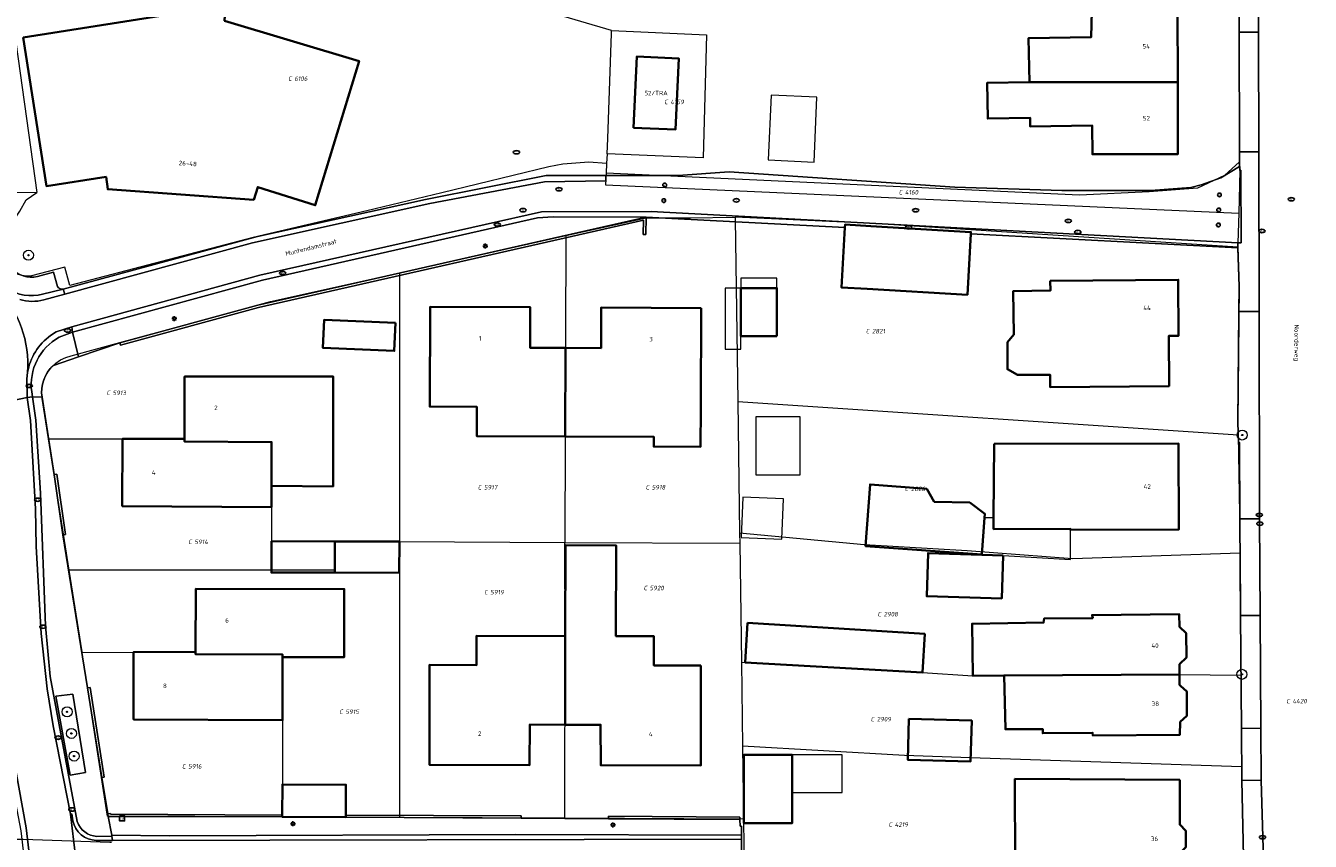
# Model space of a CAD drawing. Header units: metres. Extents: x 183765 to 187731, y 443805 to 446163.
# Tile 97 of 120: x 186711 to 186814, y 444493 to 444558. Entities that reach past the tile are written whole.
import ezdxf
from ezdxf.enums import TextEntityAlignment as Align

# ---------------------------------------------------------------- set-up
doc = ezdxf.new("R2010")
doc.units = ezdxf.units.M
doc.layers.get('0').update_dxf_attribs({"lineweight": 25})
for name, color, linetype, lineweight in [('B-WE-GR-BOOM-S', 253, 'Continuous', 25), ('B-WE-GR-HAAG-GV', 90, 'Continuous', 13), ('B-WE-IE-MEUBILAIR-S', 7, 'Continuous', 25), ('B-WE-IE-TERREINAFSCHEIDING_KUNSTMATIG_MUUR-GV', 90, 'Continuous', 18), ('B-WE-OG-BEBOUWING-GV', 7, 'Continuous', 35), ('B-WE-OG-BEBOUWING-T18', 10, 'Continuous', 18), ('B-WE-OG-BEBOUWING_LUIFEL-GV', 7, 'Continuous', 18), ('B-WE-OG-BEBOUWING_OVERBOUWING-GV', 7, 'Continuous', 18), ('B-WE-OG-TERREIN_ERF-GV', 7, 'Continuous', 18), ('B-WE-OG-TOPOGRAFIE-T18', 10, 'Continuous', 18), ('B-WE-VH-GESLOTENVERHARDING_ASFALT-GV', 10, 'Continuous', 18), ('B-WE-VH-ONVERHARD_ZAND-GV', 210, 'Continuous', 18), ('B-WE-VH-OPENVERHARDING_STRAATBAKSTEEN-GV', 90, 'Continuous', 18), ('B-WE-VH-OPENVERHARDING_TEGEL-GV', 90, 'Continuous', 18)]:
    doc.layers.add(name, color=color, linetype=linetype, lineweight=lineweight)
doc.layers.add('B-WE-KG-GRENS_PERCEEL-G', color=7, linetype='Continuous', lineweight=13, true_color=0xa55252)
doc.layers.add('B-WE-KG-GRENS_PERCEEL-S', color=7, linetype='Continuous', lineweight=25, true_color=0xa55252)
doc.styles.add('NLCS-ISO', font='NLCS-ISO.ttf')
doc.styles.add('NLCS-ISO-M200-T18', font='NLCS-ISO.ttf', dxfattribs={"height": 0.36})

# ---------------------------------------------------------------- blocks, each defined once
blk = doc.blocks.new('SIE-MEUBILAIR_KAST_CAI-SO')
for points in [[(-1, 1), (1, 1), (1, 0.84), (-1, 0.84)], [(-1, 0.76), (1, 0.76), (1, -1), (-1, -1)]]:
    blk.add_lwpolyline(points, close=True)
at = {"style": 'NLCS-ISO'}
blk.add_text('cai', height=0.75, dxfattribs=at).set_placement((0, 0), align=Align.MIDDLE_CENTER)
blk = doc.blocks.new('SIE-MEUBILAIR_PAAL_LICHTMAST-SO')
for points in [[(-0.62, 0), (-1, 0)], [(-0.71, 0.71), (-0.44, 0.44)], [(0, 1), (0, 0.62)], [(0.44, 0.44), (0.71, 0.71)], [(1, 0), (0.62, 0)], [(-0.71, -0.71), (-0.44, -0.44)], [(0, -0.62), (0, -1)], [(0.44, -0.44), (0.71, -0.71)]]:
    blk.add_lwpolyline(points)
blk.add_circle((0, 0), 0.5)
blk = doc.blocks.new('SIE-MEUBILAIR_PAAL_AFSLUITPAAL-SO')
blk.add_circle((0, 0), 0.75)
at = {"style": 'NLCS-ISO'}
blk.add_text('af', height=0.75, dxfattribs=at).set_placement((0, 0.05), align=Align.MIDDLE_CENTER)
blk = doc.blocks.new('SIE-MEUBILAIR_PUT_KOLK-SO')
blk.add_ellipse((0, 0), major_axis=(1.25, 0), ratio=0.54)
at = {"style": 'NLCS-ISO'}
blk.add_text('klk', height=0.75, dxfattribs=at).set_placement((0.03, 0), align=Align.MIDDLE_CENTER)
blk = doc.blocks.new('SIE-MEUBILAIR_PUT_RIOOLPUT-SO')
blk.add_ellipse((0, 0), major_axis=(1.25, 0), ratio=0.54)
at = {"style": 'NLCS-ISO'}
blk.add_text('ri', height=0.75, dxfattribs=at).set_placement((-0.04, 0.07), align=Align.MIDDLE_CENTER)
blk = doc.blocks.new('SGR-BOOM_GBKN-SO')
at = {"linetype": 'ByBlock', "lineweight": 18}
h = blk.add_hatch(color=0, dxfattribs=at)
h.dxf.hatch_style = 1
edge = h.paths.add_edge_path()
edge.add_arc((0, 0), 0.25, 0, 360)
at = {"color": 0, "linetype": 'ByBlock', "lineweight": 18}
for radius in [2, 0.25]:
    blk.add_circle((0, 0), radius, dxfattribs=at)
at = {"color": 0, "linetype": 'ByBlock', "lineweight": 18, "style": 'NLCS-ISO'}
blk.add_attdef('SOORT', (2.5, 0), '', height=1.5, dxfattribs=at)
blk = doc.blocks.new('SKG-PERCEELNUMMER-SO')
at = {"style": 'NLCS-ISO', "oblique": 10, "flags": 1}
for tag, p in [('GEMEENTECODE', (0, 2.55)), ('PERCEELGROOTTE', (0, -2.45))]:
    blk.add_attdef(tag, text='', height=1.8, dxfattribs=at).set_placement(p, align=Align.MIDDLE_CENTER)
at = {"style": 'NLCS-ISO', "oblique": 10}
blk.add_attdef('SECTIE', text='', height=1.8, dxfattribs=at).set_placement((-0.5, 0), align=Align.MIDDLE_RIGHT)
blk.add_attdef('PERCEELNUMMER', text='', height=1.8, dxfattribs=at).set_placement((0.5, 0), align=Align.MIDDLE_LEFT)

msp = doc.modelspace()

# ---------------------------------------------------------------- linework, layer by layer
at = {"layer": 'B-WE-GR-HAAG-GV', "flags": 128}
msp.add_lwpolyline([(186715.148, 444504.889), (186713.797, 444504.711), (186714.926, 444498.408), (186716.145, 444498.619)], close=True, dxfattribs=at)
at = {"layer": 'B-WE-IE-TERREINAFSCHEIDING_KUNSTMATIG_MUUR-GV', "flags": 128}
for points in [[(186760.856, 444542.906), (186729.911, 444535.902), (186718.889, 444532.89), (186718.942, 444532.697), (186729.964, 444535.709), (186760.651, 444542.655), (186760.627, 444541.519), (186760.827, 444541.515)], [(186713.669, 444522.388), (186714.362, 444517.592), (186714.559, 444517.62), (186713.867, 444522.417)], [(186716.324, 444505.379), (186717.452, 444498.226), (186717.649, 444498.257), (186716.522, 444505.41)], [(186731.848, 444495.242), (186718.149, 444495.319), (186718.141, 444495.375), (186717.943, 444495.345), (186717.978, 444495.12), (186731.848, 444495.085)], [(186736.907, 444495.223), (186736.906, 444495.061), (186750.885, 444494.981), (186750.885, 444495.181)], [(186768.327, 444495.084), (186757.858, 444495.147), (186757.857, 444494.947), (186768.326, 444494.884)]]:
    msp.add_lwpolyline(points, close=True, dxfattribs=at)
at = {"layer": 'B-WE-KG-GRENS_PERCEEL-G', "flags": 128}
for points in [[(186710.733, 444577.955), (186707.26, 444570.87), (186708.69, 444568.05), (186709.46, 444564.99), (186709.79, 444562.78), (186712.27, 444544.86)], [(186808.041, 444567.879), (186808.108, 444566.667), (186808.177, 444547.306)], [(186758.106, 444557.785), (186753.202, 444559.213)], [(186758.106, 444557.785), (186765.662, 444557.436), (186765.395, 444547.641), (186757.746, 444547.964)], [(186757.814, 444549.173), (186758.096, 444557.562)], [(186758.096, 444557.562), (186758.106, 444557.785)], [(186757.746, 444547.964), (186757.814, 444549.173)], [(186757.708, 444547.187), (186756.294, 444547.296), (186754.211, 444547.126), (186753.101, 444546.907), (186744.557, 444544.841), (186738.595, 444543.41), (186729.531, 444541.278), (186714.897, 444537.471), (186714.519, 444538.911), (186711.852, 444538.235)], [(186808.177, 444547.306), (186806.972, 444546.232), (186804.829, 444545.213), (186800.955, 444544.936), (186795.4, 444544.665), (186757.671, 444546.414)], [(186757.708, 444547.187), (186757.671, 444546.414)], [(186757.746, 444547.964), (186757.708, 444547.187)], [(186808.177, 444547.306), (186808.179, 444546.636)], [(186757.671, 444546.414), (186757.627, 444545.49), (186808.113, 444543.23)], [(186808.179, 444546.636), (186808.113, 444543.23)], [(186712.27, 444544.86), (186699.58, 444544.76)], [(186709.419, 444540.844), (186709.827, 444541.747), (186710.926, 444543.396), (186711.42, 444544.29), (186712.27, 444544.86)], [(186808.113, 444543.23), (186808.024, 444540.856)], [(186754.462, 444541.433), (186760.87, 444542.866)], [(186760.87, 444542.866), (186764.373, 444542.858)], [(186764.373, 444542.858), (186767.956, 444542.899)], [(186778.957, 444542.41), (186767.956, 444542.899)], [(186767.956, 444542.899), (186767.959, 444542.77)], [(186767.959, 444542.77), (186768.161, 444528.221)], [(186808.036, 444540.507), (186778.957, 444542.41)], [(186741.244, 444538.477), (186754.462, 444541.433)], [(186754.462, 444541.433), (186754.385, 444516.981)], [(186711.852, 444538.235), (186711.471, 444538.209), (186711.091, 444538.25), (186710.725, 444538.358), (186710.383, 444538.529), (186710.077, 444538.758), (186709.817, 444539.037), (186709.61, 444539.358), (186709.463, 444539.711), (186709.381, 444540.084), (186709.366, 444540.466), (186709.419, 444540.844)], [(186808.024, 444540.856), (186808.036, 444540.507)], [(186808.036, 444540.507), (186808.141, 444537.387), (186808.038, 444526.543), (186808.068, 444525.55)], [(186715.014, 444531.859), (186718.902, 444532.913), (186724.095, 444534.315), (186730.908, 444536.171), (186741.205, 444538.468)], [(186741.205, 444538.468), (186741.199, 444517.06), (186741.199, 444517.044)], [(186741.205, 444538.468), (186741.244, 444538.477)], [(186712.712, 444528.448), (186712.671, 444528.9), (186712.699, 444529.352), (186712.796, 444529.795), (186712.958, 444530.219), (186713.182, 444530.613), (186713.464, 444530.968), (186713.796, 444531.277), (186714.171, 444531.532), (186714.58, 444531.728), (186715.014, 444531.859)], [(186713.218, 444525.227), (186712.712, 444528.448)], [(186768.161, 444528.221), (186768.307, 444517.704)], [(186768.161, 444528.221), (186808.068, 444525.55)], [(186714.863, 444514.769), (186713.218, 444525.227)], [(186713.218, 444525.227), (186724.044, 444525.227), (186724.043, 444525.027), (186730.996, 444524.98), (186730.996, 444524.78), (186730.988, 444517.067), (186736.038, 444517.064)], [(186808.068, 444525.55), (186808.219, 444516.111)], [(186768.307, 444517.704), (186768.318, 444516.913)], [(186808.219, 444516.111), (186794.847, 444515.66), (186786.465, 444516.298), (186778.229, 444516.774), (186768.307, 444517.704)], [(186736.038, 444517.064), (186736.035, 444514.754), (186730.985, 444514.757), (186714.863, 444514.769)], [(186741.199, 444517.044), (186737.296, 444517.063), (186736.038, 444517.064)], [(186741.199, 444517.044), (186741.198, 444514.75), (186741.194, 444497.641), (186741.193, 444495.041)], [(186741.199, 444517.044), (186754.385, 444516.981)], [(186754.376, 444494.979), (186754.411, 444509.513), (186754.385, 444516.981)], [(186754.385, 444516.981), (186768.318, 444516.913)], [(186768.318, 444516.913), (186768.449, 444507.427)], [(186808.219, 444516.111), (186808.284, 444506.401)], [(186715.895, 444508.206), (186715.889, 444508.246), (186714.863, 444514.769)], [(186715.895, 444508.206), (186724.941, 444508.265), (186724.941, 444508.065), (186731.877, 444508.039), (186731.877, 444507.839), (186731.86, 444497.685), (186736.91, 444497.661), (186736.906, 444495.061)], [(186717.833, 444495.655), (186715.895, 444508.206)], [(186768.449, 444507.427), (186768.542, 444500.742)], [(186768.449, 444507.427), (186768.745, 444507.414), (186782.891, 444506.598), (186786.909, 444506.337), (186789.398, 444506.377), (186803.385, 444506.44), (186808.284, 444506.401)], [(186808.284, 444506.401), (186808.332, 444499.279), (186808.336, 444499.096)], [(186768.542, 444500.742), (186768.623, 444494.911)], [(186808.336, 444499.096), (186786.693, 444499.813), (186781.469, 444499.993), (186768.542, 444500.742)], [(186808.336, 444499.096), (186808.517, 444490.156)], [(186717.911, 444495.151), (186717.833, 444495.655)], [(186736.906, 444495.061), (186731.856, 444495.085), (186717.911, 444495.151)], [(186741.193, 444495.041), (186736.906, 444495.061)], [(186754.376, 444494.979), (186741.193, 444495.041)], [(186768.623, 444494.911), (186754.376, 444494.979)], [(186768.623, 444494.911), (186768.683, 444490.546)], [(186690.899, 444491.505), (186691.054, 444493.632), (186696.781, 444493.473), (186709.031, 444493.314), (186711.179, 444493.314), (186718.1, 444493.088), (186718.229, 444493.084)]]:
    msp.add_lwpolyline(points, dxfattribs=at)
at = {"layer": 'B-WE-OG-BEBOUWING-GV', "flags": 128}
for points in [[(186711.175, 444557.221), (186713.041, 444545.379), (186717.794, 444546.113), (186717.938, 444545.137), (186729.573, 444544.298), (186729.892, 444545.305), (186734.469, 444543.857), (186737.965, 444555.345), (186727.248, 444558.567), (186727.427, 444561.461), (186722.474, 444561.768), (186722.159, 444558.957)], [(186791.415, 444553.676), (186803.237, 444553.667), (186803.222, 444559.398), (186796.392, 444559.339), (186796.341, 444557.27), (186791.342, 444557.165)], [(186759.845, 444550.04), (186763.195, 444549.888), (186763.452, 444555.56), (186760.106, 444555.712)], [(186803.237, 444553.667), (186791.415, 444553.676), (186788.036, 444553.604), (186788.096, 444550.765), (186791.464, 444550.836), (186791.466, 444550.145), (186796.428, 444550.204), (186796.434, 444547.925), (186803.252, 444547.935)], [(186786.745, 444541.567), (186786.754, 444541.722), (186778.759, 444542.19), (186776.713, 444542.31), (186776.7, 444542.087), (186776.42, 444537.312), (186778.472, 444537.192), (186786.467, 444536.724)], [(186793.07, 444537.83), (186793.085, 444537.055), (186790.117, 444537), (186790.181, 444533.541), (186789.661, 444532.933), (186789.661, 444530.784), (186790.469, 444530.344), (186793.062, 444530.344), (186793.081, 444529.343), (186802.546, 444529.436), (186802.531, 444533.453), (186803.311, 444533.458), (186803.281, 444537.922)], [(186771.287, 444533.432), (186771.287, 444537.247), (186768.394, 444537.247), (186768.394, 444533.432)], [(186754.434, 444532.481), (186751.609, 444532.496), (186751.612, 444535.73), (186743.645, 444535.764), (186743.603, 444527.803), (186747.359, 444527.783), (186747.347, 444525.455), (186754.412, 444525.418)], [(186765.252, 444535.65), (186757.279, 444535.715), (186757.264, 444532.466), (186754.434, 444532.481), (186754.412, 444525.418), (186761.472, 444525.381), (186761.468, 444524.618), (186765.194, 444524.599), (186765.21, 444527.689)], [(186740.869, 444534.473), (186735.181, 444534.718), (186735.085, 444532.485), (186740.773, 444532.241)], [(186724.044, 444525.227), (186724.043, 444525.027), (186730.996, 444524.98), (186730.993, 444521.482), (186735.9, 444521.438), (186735.908, 444530.193), (186724.063, 444530.203)], [(186730.996, 444524.98), (186724.043, 444525.027), (186724.044, 444525.227), (186719.097, 444525.227), (186719.088, 444519.878), (186730.991, 444519.792), (186730.993, 444521.482)], [(186788.611, 444524.823), (186788.561, 444518.924), (186788.554, 444518.042), (186794.685, 444518.06), (186794.685, 444517.975), (186803.32, 444517.999), (186803.301, 444524.866)], [(186787.627, 444516), (186787.844, 444518.931), (186787.868, 444519.253), (186786.663, 444520.157), (186783.831, 444520.217), (186783.229, 444521.241), (186778.71, 444521.603), (186778.349, 444516.68)], [(186736.038, 444517.056), (186730.988, 444517.067), (186730.982, 444514.577), (186736.035, 444514.565)], [(186736.038, 444517.056), (186736.035, 444514.565), (186741.177, 444514.554), (186741.182, 444517.044)], [(186765.225, 444507.158), (186761.475, 444507.167), (186761.481, 444509.497), (186758.441, 444509.504), (186758.458, 444516.742), (186754.427, 444516.751), (186754.411, 444509.513), (186754.394, 444502.443), (186757.224, 444502.437), (186757.239, 444499.204), (186765.206, 444499.188)], [(186789.314, 444515.94), (186787.626, 444515.991), (186783.333, 444516.121), (186783.229, 444512.686), (186789.21, 444512.505)], [(186724.941, 444508.265), (186724.941, 444508.065), (186731.877, 444508.039), (186731.877, 444507.839), (186736.785, 444507.835), (186736.789, 444513.253), (186724.945, 444513.262)], [(186789.398, 444506.377), (186803.385, 444506.44), (186803.383, 444507.268), (186803.935, 444507.788), (186803.925, 444509.739), (186803.374, 444510.25), (186803.367, 444511.246), (186796.412, 444511.183), (186796.459, 444510.948), (186792.598, 444510.917), (186792.547, 444510.578), (186786.842, 444510.487), (186786.909, 444506.337)], [(186768.939, 444510.569), (186768.745, 444507.414), (186782.891, 444506.598), (186783.069, 444509.683)], [(186754.411, 444509.513), (186747.341, 444509.53), (186747.335, 444507.2), (186743.596, 444507.222), (186743.595, 444499.239), (186751.566, 444499.22), (186751.574, 444502.45), (186754.394, 444502.443)], [(186731.877, 444507.839), (186731.877, 444508.039), (186724.941, 444508.065), (186724.941, 444508.265), (186719.993, 444508.233), (186719.989, 444502.861), (186731.869, 444502.798)], [(186803.452, 444505.553), (186803.387, 444505.611), (186803.385, 444506.44), (186789.398, 444506.377), (186789.505, 444502.078), (186792.48, 444502.097), (186792.483, 444501.767), (186796.458, 444501.806), (186796.459, 444501.586), (186803.415, 444501.644), (186803.437, 444502.662), (186803.962, 444503.145), (186803.954, 444505.103)], [(186781.811, 444502.916), (186781.719, 444499.655), (186786.727, 444499.514), (186786.818, 444502.775)], [(186772.503, 444500.049), (186768.651, 444500.049), (186768.651, 444494.605), (186772.503, 444494.605), (186772.503, 444497.029)], [(186803.414, 444498.057), (186790.257, 444498.127), (186790.285, 444491.225), (186803.381, 444491.201), (186803.39, 444492.171), (186803.885, 444492.672), (186803.898, 444493.98), (186803.396, 444494.483)], [(186731.848, 444495.242), (186731.848, 444495.085), (186736.906, 444495.061), (186736.907, 444495.223), (186736.918, 444497.661), (186731.86, 444497.685)]]:
    msp.add_lwpolyline(points, close=True, dxfattribs=at)
at = {"layer": 'B-WE-OG-BEBOUWING_LUIFEL-GV', "flags": 128}
for points in [[(186768.394, 444538.042), (186768.394, 444537.247), (186771.287, 444537.247), (186771.287, 444538.042)], [(186768.394, 444537.247), (186767.166, 444537.247), (186767.166, 444532.374), (186768.394, 444532.374)], [(186787.627, 444516), (186787.626, 444515.991), (186789.314, 444515.94), (186794.685, 444515.615), (186794.685, 444517.975), (186794.685, 444518.06), (186788.554, 444518.042), (186788.561, 444518.924), (186787.844, 444518.931)], [(186772.503, 444500.049), (186772.503, 444497.029), (186776.494, 444497.029), (186776.494, 444500.049)]]:
    msp.add_lwpolyline(points, close=True, dxfattribs=at)
at = {"layer": 'B-WE-OG-BEBOUWING_OVERBOUWING-GV', "flags": 128}
for points in [[(186770.818, 444552.639), (186770.589, 444547.466), (186774.251, 444547.304), (186774.479, 444552.477)], [(186773.132, 444526.986), (186769.597, 444526.986), (186769.597, 444522.358), (186773.132, 444522.358)], [(186771.673, 444517.224), (186771.81, 444520.459), (186768.571, 444520.596), (186768.435, 444517.361)]]:
    msp.add_lwpolyline(points, close=True, dxfattribs=at)
at = {"layer": 'B-WE-OG-TERREIN_ERF-GV', "flags": 128}
for points in [[(186714.365, 444537.177), (186729.881, 444541.372), (186743.269, 444544.324), (186752.894, 444546.22), (186757.635, 444546.218), (186757.882, 444546.219), (186763.417, 444546.232), (186767.474, 444546.524), (186785.473, 444545.288), (186793.994, 444545.039), (186801.085, 444545.019), (186804.296, 444545.271), (186805.12, 444545.472), (186806.68, 444546.046), (186808.178, 444546.944), (186808.174, 444548.118), (186808.14, 444557.658), (186808.124, 444562.215), (186808.097, 444566.979), (186807.488, 444571.391)], [(186808.505, 444490.724), (186808.358, 444497.986), (186808.313, 444502.147), (186808.252, 444511.148), (186808.201, 444518.848), (186808.16, 444524.953), (186808.085, 444524.97), (186808.038, 444526.543), (186808.122, 444535.391), (186808.141, 444537.387), (186808.037, 444540.466), (186786.745, 444541.567), (186786.467, 444536.724), (186778.472, 444537.192), (186776.42, 444537.312), (186776.7, 444542.087), (186760.856, 444542.906), (186760.827, 444541.515), (186760.627, 444541.519), (186760.651, 444542.655), (186729.964, 444535.709), (186718.942, 444532.697), (186718.889, 444532.89), (186715.588, 444531.768), (186713.594, 444531.09)], [(186712.337, 444538.18), (186713.611, 444538.518), (186713.935, 444537.389)], [(186712.693, 444528.543), (186713.669, 444522.388), (186713.867, 444522.417), (186714.559, 444517.62), (186714.362, 444517.592), (186716.324, 444505.379), (186716.522, 444505.41), (186717.649, 444498.257), (186717.452, 444498.226), (186717.943, 444495.345), (186718.141, 444495.375), (186718.149, 444495.319), (186731.848, 444495.242), (186731.86, 444497.685), (186736.918, 444497.661), (186736.907, 444495.223)], [(186736.907, 444495.223), (186750.885, 444495.181), (186750.885, 444494.981), (186757.857, 444494.947), (186757.858, 444495.147), (186768.327, 444495.084), (186768.326, 444494.884), (186768.341, 444494.354), (186768.473, 444494.353), (186768.472, 444493.646), (186768.467, 444493.32), (186768.524, 444489.594), (186768.513, 444489.161), (186767.516, 444489.135), (186767.525, 444487.099), (186763.651, 444487.087), (186753.412, 444487.078), (186745.636, 444487.066), (186735.114, 444487.062), (186727.797, 444487.064), (186721.25, 444487.035)]]:
    msp.add_lwpolyline(points, dxfattribs=at)
for points in [[(186717.794, 444546.113), (186713.041, 444545.379), (186711.175, 444557.221), (186722.159, 444558.957), (186722.474, 444561.768), (186727.427, 444561.461), (186727.248, 444558.567), (186737.965, 444555.345), (186734.469, 444543.857), (186729.892, 444545.305), (186729.573, 444544.298), (186717.938, 444545.137)], [(186791.415, 444553.676), (186791.342, 444557.165), (186796.341, 444557.27), (186796.392, 444559.339), (186803.222, 444559.398), (186803.237, 444553.667), (186803.252, 444547.935), (186796.434, 444547.925), (186796.428, 444550.204), (186791.466, 444550.145), (186791.464, 444550.836), (186788.096, 444550.765), (186788.036, 444553.604)], [(186763.195, 444549.888), (186759.845, 444550.04), (186760.106, 444555.712), (186763.452, 444555.56)], [(186790.117, 444537), (186793.085, 444537.055), (186793.07, 444537.83), (186803.281, 444537.922), (186803.311, 444533.458), (186802.531, 444533.453), (186802.546, 444529.436), (186793.081, 444529.343), (186793.062, 444530.344), (186790.469, 444530.344), (186789.661, 444530.784), (186789.661, 444532.933), (186790.181, 444533.541)], [(186768.394, 444537.247), (186771.287, 444537.247), (186771.287, 444533.432), (186768.394, 444533.432)], [(186754.434, 444532.481), (186757.264, 444532.466), (186757.279, 444535.715), (186765.252, 444535.65), (186765.21, 444527.689), (186765.194, 444524.599), (186761.468, 444524.618), (186761.472, 444525.381), (186754.412, 444525.418), (186747.347, 444525.455), (186747.359, 444527.783), (186743.603, 444527.803), (186743.645, 444535.764), (186751.612, 444535.73), (186751.609, 444532.496)], [(186740.869, 444534.473), (186740.773, 444532.241), (186735.085, 444532.485), (186735.181, 444534.718)], [(186730.993, 444521.482), (186730.991, 444519.792), (186719.088, 444519.878), (186719.097, 444525.227), (186724.044, 444525.227), (186724.063, 444530.203), (186735.908, 444530.193), (186735.9, 444521.438)], [(186788.561, 444518.924), (186788.611, 444524.823), (186803.301, 444524.866), (186803.32, 444517.999), (186794.685, 444517.975), (186794.685, 444518.06), (186788.554, 444518.042)], [(186787.844, 444518.931), (186787.627, 444516), (186778.349, 444516.68), (186778.71, 444521.603), (186783.229, 444521.241), (186783.831, 444520.217), (186786.663, 444520.157), (186787.868, 444519.253)], [(186736.035, 444514.565), (186730.982, 444514.577), (186730.988, 444517.067), (186736.038, 444517.056), (186741.182, 444517.044), (186741.177, 444514.554)], [(186754.411, 444509.513), (186754.427, 444516.751), (186758.458, 444516.742), (186758.441, 444509.504), (186761.481, 444509.497), (186761.475, 444507.167), (186765.225, 444507.158), (186765.206, 444499.188), (186757.239, 444499.204), (186757.224, 444502.437), (186754.394, 444502.443), (186751.574, 444502.45), (186751.566, 444499.22), (186743.595, 444499.239), (186743.596, 444507.222), (186747.335, 444507.2), (186747.341, 444509.53)], [(186787.626, 444515.991), (186789.314, 444515.94), (186789.21, 444512.505), (186783.229, 444512.686), (186783.333, 444516.121)], [(186724.941, 444508.265), (186724.945, 444513.262), (186736.789, 444513.253), (186736.785, 444507.835), (186731.877, 444507.839), (186731.869, 444502.798), (186719.989, 444502.861), (186719.993, 444508.233)], [(186789.398, 444506.377), (186786.909, 444506.337), (186786.842, 444510.487), (186792.547, 444510.578), (186792.598, 444510.917), (186796.459, 444510.948), (186796.412, 444511.183), (186803.367, 444511.246), (186803.374, 444510.25), (186803.925, 444509.739), (186803.935, 444507.788), (186803.383, 444507.268), (186803.385, 444506.44), (186803.387, 444505.611), (186803.452, 444505.553), (186803.954, 444505.103), (186803.962, 444503.145), (186803.437, 444502.662), (186803.415, 444501.644), (186796.459, 444501.586), (186796.458, 444501.806), (186792.483, 444501.767), (186792.48, 444502.097), (186789.505, 444502.078)], [(186783.069, 444509.683), (186782.891, 444506.598), (186768.745, 444507.414), (186768.939, 444510.569)], [(186786.727, 444499.514), (186781.719, 444499.655), (186781.811, 444502.916), (186786.818, 444502.775)], [(186772.503, 444497.029), (186772.503, 444494.605), (186768.651, 444494.605), (186768.651, 444500.049), (186772.503, 444500.049)], [(186803.414, 444498.057), (186803.396, 444494.483), (186803.898, 444493.98), (186803.885, 444492.672), (186803.39, 444492.171), (186803.381, 444491.201), (186790.285, 444491.225), (186790.257, 444498.127)]]:
    msp.add_lwpolyline(points, close=True, dxfattribs=at)
at = {"layer": 'B-WE-OG-TERREIN_ERF-GV'}
for points in [[(186710.246, 444538.86, 0.277012), (186712.337, 444538.18)], [(186713.935, 444537.389, 0.3314087), (186714.365, 444537.177)], [(186713.594, 444531.09, 0.2491075), (186712.693, 444528.543)]]:
    msp.add_lwpolyline(points, format="xyb", dxfattribs=at)
at = {"layer": 'B-WE-VH-GESLOTENVERHARDING_ASFALT-GV', "flags": 128}
msp.add_lwpolyline([(186814.79, 444573.373), (186809.655, 444573.38), (186809.657, 444572.284), (186809.666, 444567.092), (186809.675, 444562.221), (186809.684, 444557.663), (186809.701, 444548.124), (186809.725, 444535.375), (186809.757, 444518.859), (186809.803, 444511.159), (186809.858, 444502.157), (186809.883, 444498.017), (186810.111, 444490.757), (186810.211, 444484.851), (186810.597, 444473.368), (186810.747, 444468.912), (186815.875, 444469.031)], dxfattribs=at)
at = {"layer": 'B-WE-VH-ONVERHARD_ZAND-GV', "flags": 128}
msp.add_lwpolyline([(186715.148, 444504.889), (186713.797, 444504.711), (186714.926, 444498.408), (186716.145, 444498.619)], close=True, dxfattribs=at)
at = {"layer": 'B-WE-VH-OPENVERHARDING_STRAATBAKSTEEN-GV', "flags": 128}
for points in [[(186808.178, 444546.944), (186806.68, 444546.046), (186805.12, 444545.472), (186804.296, 444545.271), (186801.085, 444545.019), (186793.994, 444545.039), (186785.473, 444545.288), (186767.474, 444546.524), (186763.417, 444546.232), (186757.882, 444546.219), (186757.635, 444546.218), (186757.634, 444545.797), (186752.758, 444545.736), (186743.604, 444544.001), (186729.481, 444540.849), (186714.507, 444536.769), (186712.833, 444536.312)], [(186713.379, 444533.465), (186713.819, 444533.757), (186715.059, 444534.174), (186730.067, 444538.279), (186752.526, 444543.342), (186761.25, 444543.371), (186808.024, 444540.856), (186808.293, 444540.851), (186808.267, 444546.647), (186808.179, 444546.636), (186808.178, 444546.944)], [(186713.935, 444537.389), (186713.611, 444538.518), (186712.337, 444538.18)], [(186712.833, 444536.312), (186714.507, 444536.769), (186714.365, 444537.177), (186712.739, 444536.763)], [(186712.739, 444536.763), (186714.365, 444537.177)], [(186715.117, 444533.748), (186715.059, 444534.174), (186713.819, 444533.757), (186713.379, 444533.465)], [(186714.057, 444533.337), (186715.117, 444533.748)], [(186715.588, 444531.768), (186715.117, 444533.748), (186714.057, 444533.337)], [(186713.594, 444531.09), (186715.588, 444531.768)], [(186708.026, 444527.81), (186711.519, 444528.526), (186711.479, 444530.027), (186711.534, 444530.523)], [(186711.534, 444530.523), (186711.479, 444530.027), (186711.519, 444528.526), (186711.925, 444528.585), (186711.866, 444528.99)], [(186711.866, 444528.99), (186711.925, 444528.585), (186712.693, 444528.543)], [(186711.519, 444528.526), (186708.026, 444527.81), (186708.601, 444518.232), (186708.65, 444515.394), (186708.886, 444510.789)], [(186715.486, 444494.73), (186713.336, 444506.286), (186712.966, 444510.331), (186712.577, 444520.909), (186712.194, 444526.721), (186711.925, 444528.585), (186711.519, 444528.526), (186711.786, 444526.693), (186712.179, 444519.648), (186712.217, 444516.647), (186712.634, 444509.724), (186713.112, 444505.305), (186713.574, 444502.355), (186714.963, 444495.32), (186715.06, 444495.329), (186715.158, 444494.789)], [(186715.369, 444491.952), (186714.963, 444495.32), (186713.574, 444502.355), (186713.112, 444505.305), (186712.634, 444509.724), (186712.217, 444516.647), (186712.179, 444519.648), (186711.786, 444526.693), (186711.519, 444528.526)], [(186714.362, 444517.592), (186713.669, 444522.388), (186712.693, 444528.543), (186711.925, 444528.585), (186712.194, 444526.721), (186712.577, 444520.909), (186712.966, 444510.331), (186713.336, 444506.286), (186715.486, 444494.73)], [(186717.064, 444493.54), (186718.266, 444493.566), (186718.258, 444493.645), (186717.978, 444495.12), (186717.943, 444495.345), (186717.452, 444498.226), (186716.324, 444505.379), (186714.362, 444517.592)], [(186709.417, 444502.357), (186711.002, 444493.971), (186711.531, 444489.442), (186711.985, 444489.495), (186711.426, 444494.217), (186710.309, 444500.416), (186709.73, 444503.134)], [(186709.73, 444503.134), (186710.309, 444500.416), (186711.426, 444494.217), (186711.985, 444489.495), (186712.87, 444489.6)], [(186715.158, 444494.789), (186715.06, 444495.329), (186714.963, 444495.32), (186715.369, 444491.952)], [(186717.019, 444493.215), (186718.309, 444493.218), (186718.266, 444493.566)], [(186768.467, 444493.32), (186718.309, 444493.218), (186717.019, 444493.215)], [(186718.266, 444493.566), (186717.064, 444493.54)], [(186721.226, 444489.459), (186768.524, 444489.594), (186768.467, 444493.32)]]:
    msp.add_lwpolyline(points, dxfattribs=at)
for points in [[(186757.635, 444546.218), (186752.894, 444546.22), (186743.269, 444544.324), (186729.881, 444541.372), (186714.365, 444537.177), (186714.507, 444536.769), (186729.481, 444540.849), (186743.604, 444544.001), (186752.758, 444545.736), (186757.634, 444545.797)], [(186761.25, 444543.371), (186752.526, 444543.342), (186730.067, 444538.279), (186715.059, 444534.174), (186715.117, 444533.748), (186730.273, 444537.873), (186752.205, 444542.856), (186753.444, 444542.93), (186760.856, 444542.906), (186776.7, 444542.087), (186776.713, 444542.31), (186778.759, 444542.19), (186786.754, 444541.722), (186786.745, 444541.567), (186808.037, 444540.466), (186808.024, 444540.856)], [(186760.856, 444542.906), (186753.444, 444542.93), (186752.205, 444542.856), (186730.273, 444537.873), (186715.117, 444533.748), (186715.588, 444531.768), (186718.889, 444532.89), (186729.911, 444535.902)], [(186715.148, 444504.889), (186716.145, 444498.619), (186714.926, 444498.408), (186713.797, 444504.711)], [(186768.326, 444494.884), (186757.857, 444494.947), (186750.885, 444494.981), (186736.906, 444495.061), (186731.848, 444495.085), (186717.978, 444495.12), (186718.258, 444493.645), (186722.847, 444493.59), (186750.47, 444493.687), (186768.472, 444493.646), (186768.473, 444494.353), (186768.341, 444494.354)], [(186768.472, 444493.646), (186750.47, 444493.687), (186722.847, 444493.59), (186718.258, 444493.645), (186718.266, 444493.566), (186718.309, 444493.218), (186768.467, 444493.32)]]:
    msp.add_lwpolyline(points, close=True, dxfattribs=at)
at = {"layer": 'B-WE-VH-OPENVERHARDING_STRAATBAKSTEEN-GV'}
for points in [[(186712.337, 444538.18, -0.277012), (186710.246, 444538.86)], [(186709.137, 444537.143, -0.2173956), (186711.534, 444530.523)], [(186711.534, 444530.523, 0.2173956), (186709.137, 444537.143)], [(186712.739, 444536.763, -0.2065668), (186709.891, 444537.221)], [(186709.891, 444537.221, 0.2065668), (186712.739, 444536.763)], [(186714.365, 444537.177, -0.3314087), (186713.935, 444537.389)], [(186710.91, 444536.34, 0.1392874), (186712.833, 444536.312)], [(186712.833, 444536.312, -0.1392874), (186710.91, 444536.34)], [(186713.379, 444533.465, 0.2000911), (186711.534, 444530.523)], [(186711.534, 444530.523, -0.2000911), (186713.379, 444533.465)], [(186711.866, 444528.99, -0.3070343), (186714.057, 444533.337)], [(186714.057, 444533.337, 0.3070343), (186711.866, 444528.99)], [(186712.693, 444528.543, -0.2491075), (186713.594, 444531.09)], [(186715.158, 444494.789, 0.3533872), (186717.019, 444493.215)], [(186717.019, 444493.215, -0.3533872), (186715.158, 444494.789)], [(186717.064, 444493.54, -0.3077193), (186715.486, 444494.73)], [(186715.486, 444494.73, 0.3077193), (186717.064, 444493.54)]]:
    msp.add_lwpolyline(points, format="xyb", dxfattribs=at)
at = {"layer": 'B-WE-VH-OPENVERHARDING_TEGEL-GV', "flags": 128}
for points in [[(186809.675, 444562.221), (186808.124, 444562.215), (186808.14, 444557.658), (186809.684, 444557.663)], [(186809.684, 444557.663), (186808.14, 444557.658), (186808.174, 444548.118), (186809.701, 444548.124)], [(186809.701, 444548.124), (186808.174, 444548.118), (186808.178, 444546.944), (186808.179, 444546.636), (186808.267, 444546.647), (186808.293, 444540.851), (186808.024, 444540.856), (186808.037, 444540.466), (186808.141, 444537.387), (186808.122, 444535.391), (186809.725, 444535.375)], [(186809.725, 444535.375), (186808.122, 444535.391), (186808.038, 444526.543), (186808.085, 444524.97), (186808.16, 444524.953), (186808.201, 444518.848), (186809.757, 444518.859)], [(186809.757, 444518.859), (186808.201, 444518.848), (186808.252, 444511.148), (186809.803, 444511.159)], [(186809.803, 444511.159), (186808.252, 444511.148), (186808.313, 444502.147), (186809.858, 444502.157)], [(186809.858, 444502.157), (186808.313, 444502.147), (186808.358, 444497.986), (186809.883, 444498.017)], [(186809.883, 444498.017), (186808.358, 444497.986), (186808.505, 444490.724), (186810.111, 444490.757)]]:
    msp.add_lwpolyline(points, close=True, dxfattribs=at)

# ---------------------------------------------------------------- block references
at = {"layer": 'B-WE-GR-BOOM-S', "xscale": 0.2, "yscale": 0.2, "zscale": 0.2}
for p in [(186711.609, 444539.869), (186808.386, 444525.538), (186808.36, 444506.458), (186714.688, 444503.472), (186715.034, 444501.747), (186715.246, 444499.942)]:
    msp.add_blockref('SGR-BOOM_GBKN-SO', p, dxfattribs=at)
at = {"layer": 'B-WE-IE-MEUBILAIR-S', "xscale": 0.2, "yscale": 0.2, "zscale": 0.2}
for name, p in [('SIE-MEUBILAIR_PUT_RIOOLPUT-SO', (186750.518, 444548.078)), ('SIE-MEUBILAIR_PUT_RIOOLPUT-SO', (186753.908, 444545.132)), ('SIE-MEUBILAIR_PAAL_AFSLUITPAAL-SO', (186762.338, 444545.467)), ('SIE-MEUBILAIR_PAAL_AFSLUITPAAL-SO', (186762.263, 444544.227)), ('SIE-MEUBILAIR_PUT_RIOOLPUT-SO', (186768.051, 444544.248)), ('SIE-MEUBILAIR_PAAL_AFSLUITPAAL-SO', (186806.563, 444544.682)), ('SIE-MEUBILAIR_PUT_RIOOLPUT-SO', (186812.29, 444544.332)), ('SIE-MEUBILAIR_PUT_RIOOLPUT-SO', (186751.037, 444543.464)), ('SIE-MEUBILAIR_PUT_RIOOLPUT-SO', (186782.339, 444543.458)), ('SIE-MEUBILAIR_PAAL_AFSLUITPAAL-SO', (186806.505, 444543.482)), ('SIE-MEUBILAIR_PUT_KOLK-SO', (186748.988, 444542.311)), ('SIE-MEUBILAIR_PUT_KOLK-SO', (186781.779, 444542.088)), ('SIE-MEUBILAIR_PUT_RIOOLPUT-SO', (186794.511, 444542.609)), ('SIE-MEUBILAIR_PAAL_AFSLUITPAAL-SO', (186806.482, 444542.282)), ('SIE-MEUBILAIR_PUT_KOLK-SO', (186795.273, 444541.722)), ('SIE-MEUBILAIR_PUT_KOLK-SO', (186809.951, 444541.802)), ('SIE-MEUBILAIR_PAAL_LICHTMAST-SO', (186748.032, 444540.606)), ('SIE-MEUBILAIR_PUT_KOLK-SO', (186731.87, 444538.45)), ('SIE-MEUBILAIR_PAAL_LICHTMAST-SO', (186723.237, 444534.822)), ('SIE-MEUBILAIR_PUT_KOLK-SO', (186714.727, 444533.874)), ('SIE-MEUBILAIR_PUT_KOLK-SO', (186711.675, 444529.453)), ('SIE-MEUBILAIR_PUT_KOLK-SO', (186712.345, 444520.379)), ('SIE-MEUBILAIR_PUT_KOLK-SO', (186809.755, 444519.165)), ('SIE-MEUBILAIR_PUT_KOLK-SO', (186809.788, 444518.47)), ('SIE-MEUBILAIR_PUT_KOLK-SO', (186712.76, 444510.251)), ('SIE-MEUBILAIR_PUT_KOLK-SO', (186713.966, 444501.411)), ('SIE-MEUBILAIR_PUT_KOLK-SO', (186715.069, 444495.684)), ('SIE-MEUBILAIR_KAST_CAI-SO', (186719.073, 444494.978)), ('SIE-MEUBILAIR_PAAL_LICHTMAST-SO', (186732.701, 444494.541)), ('SIE-MEUBILAIR_PAAL_LICHTMAST-SO', (186758.208, 444494.456)), ('SIE-MEUBILAIR_PUT_KOLK-SO', (186809.999, 444493.469))]:
    msp.add_blockref(name, p, dxfattribs=at)
at = {"layer": 'B-WE-KG-GRENS_PERCEEL-S', "xscale": 0.2, "yscale": 0.2, "zscale": 0.2}
for p, values in [((186732.706, 444553.952), {'PERCEELNUMMER': '6106', 'SECTIE': 'C'}), ((186762.685, 444552.091), {'PERCEELNUMMER': '4159', 'SECTIE': 'C'}), ((186781.386, 444544.892), {'PERCEELNUMMER': '4160', 'SECTIE': 'C'}), ((186778.762, 444533.817), {'PERCEELNUMMER': '2821', 'SECTIE': 'C'}), ((186718.221, 444528.897), {'PERCEELNUMMER': '5913', 'SECTIE': 'C'}), ((186747.825, 444521.37), {'PERCEELNUMMER': '5917', 'SECTIE': 'C'}), ((186761.206, 444521.37), {'PERCEELNUMMER': '5918', 'SECTIE': 'C'}), ((186781.865, 444521.243), {'PERCEELNUMMER': '2826', 'SECTIE': 'C'}), ((186724.744, 444517.021), {'PERCEELNUMMER': '5914', 'SECTIE': 'C'}), ((186761.039, 444513.342), {'PERCEELNUMMER': '5920', 'SECTIE': 'C'}), ((186748.327, 444513.007), {'PERCEELNUMMER': '5919', 'SECTIE': 'C'}), ((186779.699, 444511.255), {'PERCEELNUMMER': '2908', 'SECTIE': 'C'}), ((186812.285, 444504.323), {'PERCEELNUMMER': '4420', 'SECTIE': 'C'}), ((186736.786, 444503.474), {'PERCEELNUMMER': '5915', 'SECTIE': 'C'}), ((186779.15, 444502.883), {'PERCEELNUMMER': '2909', 'SECTIE': 'C'}), ((186724.242, 444499.125), {'PERCEELNUMMER': '5916', 'SECTIE': 'C'}), ((186780.572, 444494.479), {'PERCEELNUMMER': '4219', 'SECTIE': 'C'})]:
    msp.add_blockref('SKG-PERCEELNUMMER-SO', p, dxfattribs=at).add_auto_attribs(values)

# ---------------------------------------------------------------- texts
at = {"layer": 'B-WE-OG-BEBOUWING-T18', "style": 'NLCS-ISO-M200-T18'}
for s, rotation, p in [('54', 0.2, (186800.73, 444556.526)), ('52', 0.2, (186800.745, 444550.794)), ('26-48', 355.9, (186724.317, 444547.184)), ('44', 0.4, (186800.796, 444535.673)), ('1', 359.8, (186747.618, 444533.247)), ('3', 359.5, (186761.245, 444533.183)), ('2', 359.8, (186726.554, 444527.705)), ('4', 359.9, (186721.592, 444522.548)), ('42', 0.2, (186800.811, 444521.426)), ('6', 359.9, (186727.443, 444510.762)), ('40', 0.3, (186801.43, 444508.751)), ('8', 359.9, (186722.491, 444505.545)), ('38', 0.2, (186801.458, 444504.114)), ('2', 359.9, (186747.587, 444501.729)), ('4', 359.9, (186761.228, 444501.696)), ('36', 359.4, (186801.392, 444493.351))]:
    msp.add_text(s, height=0.36, rotation=rotation, dxfattribs=at).set_placement(p, align=Align.MIDDLE)
msp.add_text('52/TRA', height=0.36, dxfattribs=at).set_placement((186761.649, 444552.799), align=Align.MIDDLE)
at = {"layer": 'B-WE-OG-TOPOGRAFIE-T18', "style": 'NLCS-ISO-M200-T18'}
for s, rotation, p in [('Muntendamstraat', 14, (186734.143, 444540.493)), ('Noorderweg', 270.2, (186812.673, 444532.887))]:
    msp.add_text(s, height=0.36, rotation=rotation, dxfattribs=at).set_placement(p, align=Align.MIDDLE)

doc.saveas('drawing.dxf')
